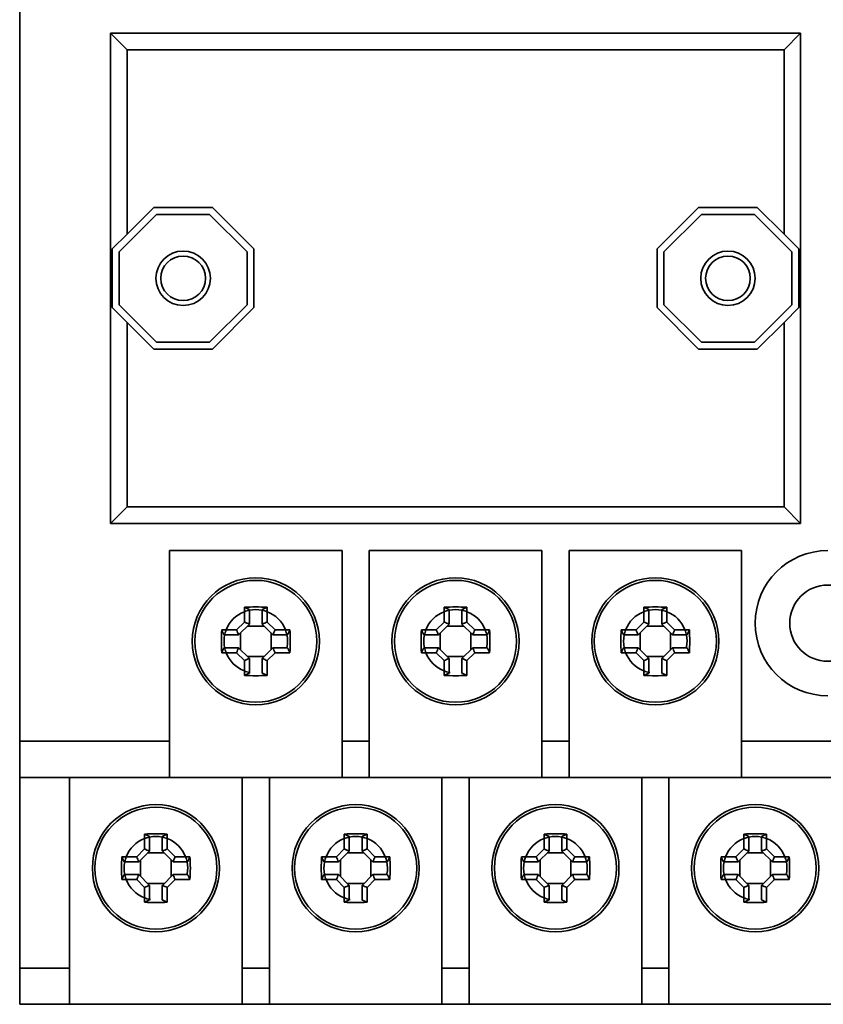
# Model space of a CAD drawing. Header units: millimetres. Extents: x 279 to 469, y 92 to 250.
# Tile 2 of 6: x 279 to 323, y 158 to 212. Entities that reach past the tile are written whole.
import ezdxf

# ---------------------------------------------------------------- set-up
doc = ezdxf.new("R2010")
doc.units = ezdxf.units.MM
doc.layers.add('Visible (ISO)', color=7, linetype='Continuous', lineweight=35)
doc.layers.add('Visible Narrow (ISO)', color=7, linetype='Continuous', lineweight=35)

msp = doc.modelspace()

# ---------------------------------------------------------------- linework, layer by layer
at = {"layer": 'Visible (ISO)'}
for p, q in [((278.835, 172.362), (278.835, 212.862)), ((283.835, 211.362), (321.835, 211.362)), ((283.835, 184.362), (283.835, 211.362)), ((283.835, 211.362), (284.745, 210.452)), ((321.835, 211.362), (320.925, 210.452)), ((321.835, 211.362), (321.835, 184.362)), ((284.745, 210.452), (284.745, 200.288)), ((320.925, 210.452), (284.745, 210.452)), ((320.925, 200.288), (320.925, 210.452)), ((284.31, 199.322), (286.375, 201.387)), ((284.745, 200.288), (286.219, 201.762)), ((286.219, 201.762), (289.45, 201.762)), ((286.375, 201.387), (289.295, 201.387)), ((289.295, 201.387), (291.36, 199.322)), ((289.45, 201.762), (291.735, 199.478)), ((313.935, 199.478), (316.219, 201.762)), ((314.31, 199.322), (316.375, 201.387)), ((316.219, 201.762), (319.45, 201.762)), ((316.375, 201.387), (319.295, 201.387)), ((319.295, 201.387), (321.36, 199.322)), ((319.45, 201.762), (320.925, 200.288)), ((283.935, 199.478), (284.745, 200.288)), ((320.925, 200.288), (321.735, 199.478)), ((283.935, 196.247), (283.935, 199.478)), ((284.31, 196.402), (284.31, 199.322)), ((291.36, 199.322), (291.36, 196.402)), ((291.735, 199.478), (291.735, 196.247)), ((313.935, 196.247), (313.935, 199.478)), ((314.31, 196.402), (314.31, 199.322)), ((321.36, 199.322), (321.36, 196.402)), ((321.735, 199.478), (321.735, 196.247)), ((286.375, 194.337), (284.31, 196.402)), ((291.36, 196.402), (289.295, 194.337)), ((316.375, 194.337), (314.31, 196.402)), ((321.36, 196.402), (319.295, 194.337)), ((284.745, 195.437), (283.935, 196.247)), ((291.735, 196.247), (289.45, 193.962)), ((316.219, 193.962), (313.935, 196.247)), ((321.735, 196.247), (320.925, 195.437)), ((284.745, 195.437), (284.745, 185.272)), ((286.219, 193.962), (284.745, 195.437)), ((320.925, 195.437), (319.45, 193.962)), ((320.925, 185.272), (320.925, 195.437)), ((289.295, 194.337), (286.375, 194.337)), ((319.295, 194.337), (316.375, 194.337)), ((289.45, 193.962), (286.219, 193.962)), ((319.45, 193.962), (316.219, 193.962)), ((283.835, 184.362), (284.745, 185.272)), ((284.745, 185.272), (320.925, 185.272)), ((321.835, 184.362), (320.925, 185.272)), ((321.835, 184.362), (283.835, 184.362)), ((287.085, 172.362), (287.085, 182.862)), ((287.085, 182.862), (296.585, 182.862)), ((296.585, 182.862), (296.585, 172.362)), ((298.085, 172.362), (298.085, 182.862)), ((298.085, 182.862), (307.585, 182.862)), ((307.585, 182.862), (307.585, 172.362)), ((309.085, 172.362), (309.085, 182.862)), ((309.085, 182.862), (318.585, 182.862)), ((318.585, 182.862), (318.585, 172.362)), ((291.206, 178.921), (291.206, 179.738)), ((291.485, 179.61), (291.485, 178.812)), ((292.185, 178.812), (292.185, 179.61)), ((292.463, 179.738), (292.463, 178.921)), ((302.206, 178.921), (302.206, 179.738)), ((302.485, 179.61), (302.485, 178.812)), ((303.185, 178.812), (303.185, 179.61)), ((303.463, 179.738), (303.463, 178.921)), ((313.206, 178.921), (313.206, 179.738)), ((313.485, 179.61), (313.485, 178.812)), ((314.185, 178.812), (314.185, 179.61)), ((314.463, 179.738), (314.463, 178.921)), ((289.959, 178.491), (290.776, 178.491)), ((290.776, 178.491), (291.206, 178.921)), ((291.481, 178.808), (290.889, 178.216)), ((292.295, 178.702), (291.375, 178.702)), ((292.189, 178.808), (292.185, 178.812)), ((292.781, 178.216), (292.189, 178.808)), ((292.463, 178.921), (292.894, 178.491)), ((292.894, 178.491), (293.711, 178.491)), ((300.959, 178.491), (301.776, 178.491)), ((301.776, 178.491), (302.206, 178.921)), ((302.481, 178.808), (301.889, 178.216)), ((303.295, 178.702), (302.375, 178.702)), ((303.189, 178.808), (303.185, 178.812)), ((303.781, 178.216), (303.189, 178.808)), ((303.463, 178.921), (303.894, 178.491)), ((303.894, 178.491), (304.711, 178.491)), ((311.959, 178.491), (312.776, 178.491)), ((312.776, 178.491), (313.206, 178.921)), ((313.481, 178.808), (312.889, 178.216)), ((314.295, 178.702), (313.375, 178.702)), ((314.189, 178.808), (314.185, 178.812)), ((314.781, 178.216), (314.189, 178.808)), ((314.463, 178.921), (314.894, 178.491)), ((314.894, 178.491), (315.711, 178.491)), ((290.885, 178.212), (290.087, 178.212)), ((290.889, 178.216), (290.885, 178.212)), ((290.995, 178.322), (290.995, 177.402)), ((292.675, 177.402), (292.675, 178.322)), ((293.582, 178.212), (292.785, 178.212)), ((301.885, 178.212), (301.087, 178.212)), ((301.889, 178.216), (301.885, 178.212)), ((301.995, 178.322), (301.995, 177.402)), ((303.675, 177.402), (303.675, 178.322)), ((304.582, 178.212), (303.785, 178.212)), ((312.885, 178.212), (312.087, 178.212)), ((312.889, 178.216), (312.885, 178.212)), ((312.995, 178.322), (312.995, 177.402)), ((314.675, 177.402), (314.675, 178.322)), ((315.582, 178.212), (314.785, 178.212)), ((290.087, 177.512), (290.885, 177.512)), ((290.889, 177.508), (291.481, 176.916)), ((292.189, 176.916), (292.781, 177.508)), ((292.781, 177.508), (292.785, 177.512)), ((292.785, 177.512), (293.582, 177.512)), ((301.087, 177.512), (301.885, 177.512)), ((301.889, 177.508), (302.481, 176.916)), ((303.189, 176.916), (303.781, 177.508)), ((303.781, 177.508), (303.785, 177.512)), ((303.785, 177.512), (304.582, 177.512)), ((312.087, 177.512), (312.885, 177.512)), ((312.889, 177.508), (313.481, 176.916)), ((314.189, 176.916), (314.781, 177.508)), ((314.781, 177.508), (314.785, 177.512)), ((314.785, 177.512), (315.582, 177.512)), ((290.776, 177.234), (289.959, 177.234)), ((291.206, 176.803), (290.776, 177.234)), ((291.375, 177.022), (292.295, 177.022)), ((291.481, 176.916), (291.485, 176.912)), ((291.485, 176.912), (291.485, 176.115)), ((292.185, 176.115), (292.185, 176.912)), ((292.894, 177.234), (292.463, 176.803)), ((293.711, 177.234), (292.894, 177.234)), ((301.776, 177.234), (300.959, 177.234)), ((302.206, 176.803), (301.776, 177.234)), ((302.375, 177.022), (303.295, 177.022)), ((302.481, 176.916), (302.485, 176.912)), ((302.485, 176.912), (302.485, 176.115)), ((303.185, 176.115), (303.185, 176.912)), ((303.894, 177.234), (303.463, 176.803)), ((304.711, 177.234), (303.894, 177.234)), ((312.776, 177.234), (311.959, 177.234)), ((313.206, 176.803), (312.776, 177.234)), ((313.375, 177.022), (314.295, 177.022)), ((313.481, 176.916), (313.485, 176.912)), ((313.485, 176.912), (313.485, 176.115)), ((314.185, 176.115), (314.185, 176.912)), ((314.894, 177.234), (314.463, 176.803)), ((315.711, 177.234), (314.894, 177.234)), ((291.206, 175.986), (291.206, 176.803)), ((292.463, 176.803), (292.463, 175.986)), ((302.206, 175.986), (302.206, 176.803)), ((303.463, 176.803), (303.463, 175.986)), ((313.206, 175.986), (313.206, 176.803)), ((314.463, 176.803), (314.463, 175.986)), ((278.835, 170.362), (287.085, 170.362)), ((278.835, 159.862), (278.835, 170.362)), ((281.585, 159.862), (281.585, 170.362)), ((296.585, 170.362), (287.085, 170.362)), ((291.085, 170.362), (291.085, 159.862)), ((292.585, 159.862), (292.585, 170.362)), ((296.585, 170.362), (298.085, 170.362)), ((307.585, 170.362), (298.085, 170.362)), ((302.085, 170.362), (302.085, 159.862)), ((303.585, 159.862), (303.585, 170.362)), ((307.585, 170.362), (309.085, 170.362)), ((318.585, 170.362), (309.085, 170.362)), ((313.085, 170.362), (313.085, 159.862)), ((314.585, 159.862), (314.585, 170.362)), ((318.585, 170.362), (326.835, 170.362)), ((285.706, 166.421), (285.706, 167.238)), ((285.985, 167.11), (285.985, 166.312)), ((286.685, 166.312), (286.685, 167.11)), ((286.963, 167.238), (286.963, 166.421)), ((296.706, 166.421), (296.706, 167.238)), ((296.985, 167.11), (296.985, 166.312)), ((297.685, 166.312), (297.685, 167.11)), ((297.963, 167.238), (297.963, 166.421)), ((307.706, 166.421), (307.706, 167.238)), ((307.985, 167.11), (307.985, 166.312)), ((308.685, 166.312), (308.685, 167.11)), ((308.963, 167.238), (308.963, 166.421)), ((318.706, 166.421), (318.706, 167.238)), ((318.985, 167.11), (318.985, 166.312)), ((319.685, 166.312), (319.685, 167.11)), ((319.963, 167.238), (319.963, 166.421)), ((285.276, 165.991), (285.706, 166.421)), ((285.981, 166.308), (285.389, 165.716)), ((286.795, 166.202), (285.875, 166.202)), ((286.689, 166.308), (286.685, 166.312)), ((287.281, 165.716), (286.689, 166.308)), ((286.963, 166.421), (287.394, 165.991)), ((296.276, 165.991), (296.706, 166.421)), ((296.981, 166.308), (296.389, 165.716)), ((297.795, 166.202), (296.875, 166.202)), ((297.689, 166.308), (297.685, 166.312)), ((298.281, 165.716), (297.689, 166.308)), ((297.963, 166.421), (298.394, 165.991)), ((307.276, 165.991), (307.706, 166.421)), ((307.981, 166.308), (307.389, 165.716)), ((308.795, 166.202), (307.875, 166.202)), ((308.689, 166.308), (308.685, 166.312)), ((309.281, 165.716), (308.689, 166.308)), ((308.963, 166.421), (309.394, 165.991)), ((318.276, 165.991), (318.706, 166.421)), ((318.981, 166.308), (318.389, 165.716)), ((319.795, 166.202), (318.875, 166.202)), ((319.689, 166.308), (319.685, 166.312)), ((320.281, 165.716), (319.689, 166.308)), ((319.963, 166.421), (320.394, 165.991)), ((284.459, 165.991), (285.276, 165.991)), ((285.385, 165.712), (284.587, 165.712)), ((285.389, 165.716), (285.385, 165.712)), ((285.495, 165.822), (285.495, 164.902)), ((287.175, 164.902), (287.175, 165.822)), ((288.082, 165.712), (287.285, 165.712)), ((287.394, 165.991), (288.211, 165.991)), ((295.459, 165.991), (296.276, 165.991)), ((296.385, 165.712), (295.587, 165.712)), ((296.389, 165.716), (296.385, 165.712)), ((296.495, 165.822), (296.495, 164.902)), ((298.175, 164.902), (298.175, 165.822)), ((299.082, 165.712), (298.285, 165.712)), ((298.394, 165.991), (299.211, 165.991)), ((306.459, 165.991), (307.276, 165.991)), ((307.385, 165.712), (306.587, 165.712)), ((307.389, 165.716), (307.385, 165.712)), ((307.495, 165.822), (307.495, 164.902)), ((309.175, 164.902), (309.175, 165.822)), ((310.082, 165.712), (309.285, 165.712)), ((309.394, 165.991), (310.211, 165.991)), ((317.459, 165.991), (318.276, 165.991)), ((318.385, 165.712), (317.587, 165.712)), ((318.389, 165.716), (318.385, 165.712)), ((318.495, 165.822), (318.495, 164.902)), ((320.175, 164.902), (320.175, 165.822)), ((321.082, 165.712), (320.285, 165.712)), ((320.394, 165.991), (321.211, 165.991)), ((284.587, 165.012), (285.385, 165.012)), ((285.389, 165.008), (285.981, 164.416)), ((286.689, 164.416), (287.281, 165.008)), ((287.281, 165.008), (287.285, 165.012)), ((287.285, 165.012), (288.082, 165.012)), ((295.587, 165.012), (296.385, 165.012)), ((296.389, 165.008), (296.981, 164.416)), ((297.689, 164.416), (298.281, 165.008)), ((298.281, 165.008), (298.285, 165.012)), ((298.285, 165.012), (299.082, 165.012)), ((306.587, 165.012), (307.385, 165.012)), ((307.389, 165.008), (307.981, 164.416)), ((308.689, 164.416), (309.281, 165.008)), ((309.281, 165.008), (309.285, 165.012)), ((309.285, 165.012), (310.082, 165.012)), ((317.587, 165.012), (318.385, 165.012)), ((318.389, 165.008), (318.981, 164.416)), ((319.689, 164.416), (320.281, 165.008)), ((320.281, 165.008), (320.285, 165.012)), ((320.285, 165.012), (321.082, 165.012)), ((285.276, 164.734), (284.459, 164.734)), ((285.706, 164.303), (285.276, 164.734)), ((285.875, 164.522), (286.795, 164.522)), ((285.981, 164.416), (285.985, 164.412)), ((285.985, 164.412), (285.985, 163.615)), ((286.685, 163.615), (286.685, 164.412)), ((287.394, 164.734), (286.963, 164.303)), ((288.211, 164.734), (287.394, 164.734)), ((296.276, 164.734), (295.459, 164.734)), ((296.706, 164.303), (296.276, 164.734)), ((296.875, 164.522), (297.795, 164.522)), ((296.981, 164.416), (296.985, 164.412)), ((296.985, 164.412), (296.985, 163.615)), ((297.685, 163.615), (297.685, 164.412)), ((298.394, 164.734), (297.963, 164.303)), ((299.211, 164.734), (298.394, 164.734)), ((307.276, 164.734), (306.459, 164.734)), ((307.706, 164.303), (307.276, 164.734)), ((307.875, 164.522), (308.795, 164.522)), ((307.981, 164.416), (307.985, 164.412)), ((307.985, 164.412), (307.985, 163.615)), ((308.685, 163.615), (308.685, 164.412)), ((309.394, 164.734), (308.963, 164.303)), ((310.211, 164.734), (309.394, 164.734)), ((318.276, 164.734), (317.459, 164.734)), ((318.706, 164.303), (318.276, 164.734)), ((318.875, 164.522), (319.795, 164.522)), ((318.981, 164.416), (318.985, 164.412)), ((318.985, 164.412), (318.985, 163.615)), ((319.685, 163.615), (319.685, 164.412)), ((320.394, 164.734), (319.963, 164.303)), ((321.211, 164.734), (320.394, 164.734)), ((285.706, 163.486), (285.706, 164.303)), ((286.963, 164.303), (286.963, 163.486)), ((296.706, 163.486), (296.706, 164.303)), ((297.963, 164.303), (297.963, 163.486)), ((307.706, 163.486), (307.706, 164.303)), ((308.963, 164.303), (308.963, 163.486)), ((318.706, 163.486), (318.706, 164.303)), ((319.963, 164.303), (319.963, 163.486)), ((278.835, 157.862), (281.585, 157.862)), ((291.085, 157.862), (281.585, 157.862)), ((291.085, 157.862), (292.585, 157.862)), ((302.085, 157.862), (292.585, 157.862)), ((302.085, 157.862), (303.585, 157.862)), ((313.085, 157.862), (303.585, 157.862)), ((313.085, 157.862), (314.585, 157.862)), ((324.085, 157.862), (314.585, 157.862))]:
    msp.add_line(p, q, dxfattribs=at)
for centre, radius in [((287.835, 197.862), 1.5), ((317.835, 197.862), 1.5), ((287.835, 197.862), 1.23), ((317.835, 197.862), 1.23), ((291.835, 177.862), 3.5), ((291.835, 177.862), 3.36), ((302.835, 177.862), 3.5), ((302.835, 177.862), 3.36), ((313.835, 177.862), 3.5), ((313.835, 177.862), 3.36), ((323.335, 178.862), 2.1), ((286.335, 165.362), 3.5), ((286.335, 165.362), 3.36), ((297.335, 165.362), 3.5), ((297.335, 165.362), 3.36), ((308.335, 165.362), 3.5), ((308.335, 165.362), 3.36), ((319.335, 165.362), 3.5), ((319.335, 165.362), 3.36)]:
    msp.add_circle(centre, radius, dxfattribs=at)
msp.add_arc((323.335, 178.862), 4, 90, 270, dxfattribs=at)
for centre, major_axis in [((291.835, 177.171), (-5.176, 0)), ((302.835, 177.171), (-5.176, 0)), ((313.835, 177.171), (-5.176, 0)), ((292.526, 177.862), (0, -5.176)), ((291.144, 177.862), (0, 5.176)), ((303.526, 177.862), (0, -5.176)), ((302.144, 177.862), (0, 5.176)), ((314.526, 177.862), (0, -5.176)), ((313.144, 177.862), (0, 5.176)), ((291.835, 178.553), (5.176, 0)), ((302.835, 178.553), (5.176, 0)), ((313.835, 178.553), (5.176, 0)), ((286.335, 164.671), (-5.176, 0)), ((297.335, 164.671), (-5.176, 0)), ((308.335, 164.671), (-5.176, 0)), ((319.335, 164.671), (-5.176, 0)), ((287.026, 165.362), (0, -5.176)), ((285.644, 165.362), (0, 5.176)), ((298.026, 165.362), (0, -5.176)), ((296.644, 165.362), (0, 5.176)), ((309.026, 165.362), (0, -5.176)), ((307.644, 165.362), (0, 5.176)), ((320.026, 165.362), (0, -5.176)), ((318.644, 165.362), (0, 5.176)), ((286.335, 166.053), (5.176, 0)), ((297.335, 166.053), (5.176, 0)), ((308.335, 166.053), (5.176, 0)), ((319.335, 166.053), (5.176, 0))]:
    msp.add_ellipse(centre, major_axis=major_axis, ratio=0.499722, start_param=4.590662, end_param=4.834116, dxfattribs=at)
for points, weights in [([(291.206, 179.738), (291.349, 179.672), (291.485, 179.61)], [1, 1.00032123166, 1]), ([(292.185, 179.61), (292.32, 179.672), (292.463, 179.738)], [1, 1.0003212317, 1]), ([(302.206, 179.738), (302.349, 179.672), (302.485, 179.61)], [1, 1.00032123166, 1]), ([(303.185, 179.61), (303.32, 179.672), (303.463, 179.738)], [1, 1.0003212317, 1]), ([(313.206, 179.738), (313.349, 179.672), (313.485, 179.61)], [1, 1.00032123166, 1]), ([(314.185, 179.61), (314.32, 179.672), (314.463, 179.738)], [1, 1.0003212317, 1]), ([(290.087, 178.212), (290.025, 178.348), (289.959, 178.491)], [1, 1.00032123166, 1]), ([(291.481, 178.808), (291.483, 178.81), (291.485, 178.812)], [0.952826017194, 0.952797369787, 0.952768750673]), ([(293.711, 178.491), (293.645, 178.348), (293.582, 178.212)], [1, 1.00032123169, 1]), ([(301.087, 178.212), (301.025, 178.348), (300.959, 178.491)], [1, 1.00032123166, 1]), ([(302.481, 178.808), (302.483, 178.81), (302.485, 178.812)], [0.952826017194, 0.952797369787, 0.952768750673]), ([(304.711, 178.491), (304.645, 178.348), (304.582, 178.212)], [1, 1.00032123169, 1]), ([(312.087, 178.212), (312.025, 178.348), (311.959, 178.491)], [1, 1.00032123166, 1]), ([(313.481, 178.808), (313.483, 178.81), (313.485, 178.812)], [0.952826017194, 0.952797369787, 0.952768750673]), ([(315.711, 178.491), (315.645, 178.348), (315.582, 178.212)], [1, 1.00032123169, 1]), ([(292.781, 178.216), (292.783, 178.214), (292.785, 178.212)], [0.952826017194, 0.952797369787, 0.952768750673]), ([(303.781, 178.216), (303.783, 178.214), (303.785, 178.212)], [0.952826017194, 0.952797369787, 0.952768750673]), ([(314.781, 178.216), (314.783, 178.214), (314.785, 178.212)], [0.952826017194, 0.952797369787, 0.952768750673]), ([(289.959, 177.234), (290.025, 177.377), (290.087, 177.512)], [1, 1.00032123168, 1]), ([(290.889, 177.508), (290.887, 177.51), (290.885, 177.512)], [0.952826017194, 0.952797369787, 0.952768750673]), ([(293.582, 177.512), (293.645, 177.377), (293.711, 177.234)], [1, 1.00032123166, 1]), ([(300.959, 177.234), (301.025, 177.377), (301.087, 177.512)], [1, 1.00032123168, 1]), ([(301.889, 177.508), (301.887, 177.51), (301.885, 177.512)], [0.952826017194, 0.952797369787, 0.952768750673]), ([(304.582, 177.512), (304.645, 177.377), (304.711, 177.234)], [1, 1.00032123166, 1]), ([(311.959, 177.234), (312.025, 177.377), (312.087, 177.512)], [1, 1.00032123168, 1]), ([(312.889, 177.508), (312.887, 177.51), (312.885, 177.512)], [0.952826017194, 0.952797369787, 0.952768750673]), ([(315.582, 177.512), (315.645, 177.377), (315.711, 177.234)], [1, 1.00032123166, 1]), ([(292.189, 176.916), (292.187, 176.914), (292.185, 176.912)], [0.952826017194, 0.952797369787, 0.952768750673]), ([(303.189, 176.916), (303.187, 176.914), (303.185, 176.912)], [0.952826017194, 0.952797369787, 0.952768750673]), ([(314.189, 176.916), (314.187, 176.914), (314.185, 176.912)], [0.952826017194, 0.952797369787, 0.952768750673]), ([(291.485, 176.115), (291.349, 176.052), (291.206, 175.986)], [1, 1.00032123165, 1]), ([(292.463, 175.986), (292.32, 176.052), (292.185, 176.115)], [1, 1.00032123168, 1]), ([(302.485, 176.115), (302.349, 176.052), (302.206, 175.986)], [1, 1.00032123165, 1]), ([(303.463, 175.986), (303.32, 176.052), (303.185, 176.115)], [1, 1.00032123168, 1]), ([(313.485, 176.115), (313.349, 176.052), (313.206, 175.986)], [1, 1.00032123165, 1]), ([(314.463, 175.986), (314.32, 176.052), (314.185, 176.115)], [1, 1.00032123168, 1]), ([(285.706, 167.238), (285.849, 167.172), (285.985, 167.11)], [1, 1.00032123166, 1]), ([(286.685, 167.11), (286.82, 167.172), (286.963, 167.238)], [1, 1.0003212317, 1]), ([(296.706, 167.238), (296.849, 167.172), (296.985, 167.11)], [1, 1.00032123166, 1]), ([(297.685, 167.11), (297.82, 167.172), (297.963, 167.238)], [1, 1.0003212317, 1]), ([(307.706, 167.238), (307.849, 167.172), (307.985, 167.11)], [1, 1.00032123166, 1]), ([(308.685, 167.11), (308.82, 167.172), (308.963, 167.238)], [1, 1.0003212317, 1]), ([(318.706, 167.238), (318.849, 167.172), (318.985, 167.11)], [1, 1.00032123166, 1]), ([(319.685, 167.11), (319.82, 167.172), (319.963, 167.238)], [1, 1.0003212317, 1]), ([(285.981, 166.308), (285.983, 166.31), (285.985, 166.312)], [0.952826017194, 0.952797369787, 0.952768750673]), ([(296.981, 166.308), (296.983, 166.31), (296.985, 166.312)], [0.952826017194, 0.952797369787, 0.952768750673]), ([(307.981, 166.308), (307.983, 166.31), (307.985, 166.312)], [0.952826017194, 0.952797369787, 0.952768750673]), ([(318.981, 166.308), (318.983, 166.31), (318.985, 166.312)], [0.952826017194, 0.952797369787, 0.952768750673]), ([(284.587, 165.712), (284.525, 165.848), (284.459, 165.991)], [1, 1.00032123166, 1]), ([(287.281, 165.716), (287.283, 165.714), (287.285, 165.712)], [0.952826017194, 0.952797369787, 0.952768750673]), ([(288.211, 165.991), (288.145, 165.848), (288.082, 165.712)], [1, 1.00032123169, 1]), ([(295.587, 165.712), (295.525, 165.848), (295.459, 165.991)], [1, 1.00032123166, 1]), ([(298.281, 165.716), (298.283, 165.714), (298.285, 165.712)], [0.952826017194, 0.952797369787, 0.952768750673]), ([(299.211, 165.991), (299.145, 165.848), (299.082, 165.712)], [1, 1.00032123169, 1]), ([(306.587, 165.712), (306.525, 165.848), (306.459, 165.991)], [1, 1.00032123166, 1]), ([(309.281, 165.716), (309.283, 165.714), (309.285, 165.712)], [0.952826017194, 0.952797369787, 0.952768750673]), ([(310.211, 165.991), (310.145, 165.848), (310.082, 165.712)], [1, 1.00032123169, 1]), ([(317.587, 165.712), (317.525, 165.848), (317.459, 165.991)], [1, 1.00032123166, 1]), ([(320.281, 165.716), (320.283, 165.714), (320.285, 165.712)], [0.952826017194, 0.952797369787, 0.952768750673]), ([(321.211, 165.991), (321.145, 165.848), (321.082, 165.712)], [1, 1.00032123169, 1]), ([(284.459, 164.734), (284.525, 164.877), (284.587, 165.012)], [1, 1.00032123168, 1]), ([(285.389, 165.008), (285.387, 165.01), (285.385, 165.012)], [0.952826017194, 0.952797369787, 0.952768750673]), ([(288.082, 165.012), (288.145, 164.877), (288.211, 164.734)], [1, 1.00032123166, 1]), ([(295.459, 164.734), (295.525, 164.877), (295.587, 165.012)], [1, 1.00032123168, 1]), ([(296.389, 165.008), (296.387, 165.01), (296.385, 165.012)], [0.952826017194, 0.952797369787, 0.952768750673]), ([(299.082, 165.012), (299.145, 164.877), (299.211, 164.734)], [1, 1.00032123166, 1]), ([(306.459, 164.734), (306.525, 164.877), (306.587, 165.012)], [1, 1.00032123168, 1]), ([(307.389, 165.008), (307.387, 165.01), (307.385, 165.012)], [0.952826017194, 0.952797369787, 0.952768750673]), ([(310.082, 165.012), (310.145, 164.877), (310.211, 164.734)], [1, 1.00032123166, 1]), ([(317.459, 164.734), (317.525, 164.877), (317.587, 165.012)], [1, 1.00032123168, 1]), ([(318.389, 165.008), (318.387, 165.01), (318.385, 165.012)], [0.952826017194, 0.952797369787, 0.952768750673]), ([(321.082, 165.012), (321.145, 164.877), (321.211, 164.734)], [1, 1.00032123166, 1]), ([(286.689, 164.416), (286.687, 164.414), (286.685, 164.412)], [0.952826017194, 0.952797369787, 0.952768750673]), ([(297.689, 164.416), (297.687, 164.414), (297.685, 164.412)], [0.952826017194, 0.952797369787, 0.952768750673]), ([(308.689, 164.416), (308.687, 164.414), (308.685, 164.412)], [0.952826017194, 0.952797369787, 0.952768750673]), ([(319.689, 164.416), (319.687, 164.414), (319.685, 164.412)], [0.952826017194, 0.952797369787, 0.952768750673]), ([(285.985, 163.615), (285.849, 163.552), (285.706, 163.486)], [1, 1.00032123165, 1]), ([(286.963, 163.486), (286.82, 163.552), (286.685, 163.615)], [1, 1.00032123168, 1]), ([(296.985, 163.615), (296.849, 163.552), (296.706, 163.486)], [1, 1.00032123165, 1]), ([(297.963, 163.486), (297.82, 163.552), (297.685, 163.615)], [1, 1.00032123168, 1]), ([(307.985, 163.615), (307.849, 163.552), (307.706, 163.486)], [1, 1.00032123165, 1]), ([(308.963, 163.486), (308.82, 163.552), (308.685, 163.615)], [1, 1.00032123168, 1]), ([(318.985, 163.615), (318.849, 163.552), (318.706, 163.486)], [1, 1.00032123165, 1]), ([(319.963, 163.486), (319.82, 163.552), (319.685, 163.615)], [1, 1.00032123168, 1])]:
    msp.add_rational_spline(points, weights, degree=2, dxfattribs=at)
for points in [[(290.776, 178.491), (290.814, 178.399), (290.852, 178.308), (290.889, 178.216)], [(291.206, 178.921), (291.298, 178.883), (291.389, 178.845), (291.481, 178.808)], [(292.463, 178.921), (292.372, 178.883), (292.28, 178.845), (292.189, 178.808)], [(292.894, 178.491), (292.856, 178.399), (292.818, 178.308), (292.781, 178.216)], [(301.776, 178.491), (301.814, 178.399), (301.852, 178.308), (301.889, 178.216)], [(302.206, 178.921), (302.298, 178.883), (302.389, 178.845), (302.481, 178.808)], [(303.463, 178.921), (303.372, 178.883), (303.28, 178.845), (303.189, 178.808)], [(303.894, 178.491), (303.856, 178.399), (303.818, 178.308), (303.781, 178.216)], [(312.776, 178.491), (312.814, 178.399), (312.852, 178.308), (312.889, 178.216)], [(313.206, 178.921), (313.298, 178.883), (313.389, 178.845), (313.481, 178.808)], [(314.463, 178.921), (314.372, 178.883), (314.28, 178.845), (314.189, 178.808)], [(314.894, 178.491), (314.856, 178.399), (314.818, 178.308), (314.781, 178.216)], [(290.776, 177.234), (290.814, 177.325), (290.852, 177.417), (290.889, 177.508)], [(292.894, 177.234), (292.856, 177.325), (292.818, 177.417), (292.781, 177.508)], [(301.776, 177.234), (301.814, 177.325), (301.852, 177.417), (301.889, 177.508)], [(303.894, 177.234), (303.856, 177.325), (303.818, 177.417), (303.781, 177.508)], [(312.776, 177.234), (312.814, 177.325), (312.852, 177.417), (312.889, 177.508)], [(314.894, 177.234), (314.856, 177.325), (314.818, 177.417), (314.781, 177.508)], [(291.206, 176.803), (291.298, 176.841), (291.389, 176.879), (291.481, 176.916)], [(292.463, 176.803), (292.372, 176.841), (292.28, 176.879), (292.189, 176.916)], [(302.206, 176.803), (302.298, 176.841), (302.389, 176.879), (302.481, 176.916)], [(303.463, 176.803), (303.372, 176.841), (303.28, 176.879), (303.189, 176.916)], [(313.206, 176.803), (313.298, 176.841), (313.389, 176.879), (313.481, 176.916)], [(314.463, 176.803), (314.372, 176.841), (314.28, 176.879), (314.189, 176.916)], [(285.706, 166.421), (285.798, 166.383), (285.889, 166.345), (285.981, 166.308)], [(286.963, 166.421), (286.872, 166.383), (286.78, 166.345), (286.689, 166.308)], [(296.706, 166.421), (296.798, 166.383), (296.889, 166.345), (296.981, 166.308)], [(297.963, 166.421), (297.872, 166.383), (297.78, 166.345), (297.689, 166.308)], [(307.706, 166.421), (307.798, 166.383), (307.889, 166.345), (307.981, 166.308)], [(308.963, 166.421), (308.872, 166.383), (308.78, 166.345), (308.689, 166.308)], [(318.706, 166.421), (318.798, 166.383), (318.889, 166.345), (318.981, 166.308)], [(319.963, 166.421), (319.872, 166.383), (319.78, 166.345), (319.689, 166.308)], [(285.276, 165.991), (285.314, 165.899), (285.352, 165.808), (285.389, 165.716)], [(287.394, 165.991), (287.356, 165.899), (287.318, 165.808), (287.281, 165.716)], [(296.276, 165.991), (296.314, 165.899), (296.352, 165.808), (296.389, 165.716)], [(298.394, 165.991), (298.356, 165.899), (298.318, 165.808), (298.281, 165.716)], [(307.276, 165.991), (307.314, 165.899), (307.352, 165.808), (307.389, 165.716)], [(309.394, 165.991), (309.356, 165.899), (309.318, 165.808), (309.281, 165.716)], [(318.276, 165.991), (318.314, 165.899), (318.352, 165.808), (318.389, 165.716)], [(320.394, 165.991), (320.356, 165.899), (320.318, 165.808), (320.281, 165.716)], [(285.276, 164.734), (285.314, 164.825), (285.352, 164.917), (285.389, 165.008)], [(287.394, 164.734), (287.356, 164.825), (287.318, 164.917), (287.281, 165.008)], [(296.276, 164.734), (296.314, 164.825), (296.352, 164.917), (296.389, 165.008)], [(298.394, 164.734), (298.356, 164.825), (298.318, 164.917), (298.281, 165.008)], [(307.276, 164.734), (307.314, 164.825), (307.352, 164.917), (307.389, 165.008)], [(309.394, 164.734), (309.356, 164.825), (309.318, 164.917), (309.281, 165.008)], [(318.276, 164.734), (318.314, 164.825), (318.352, 164.917), (318.389, 165.008)], [(320.394, 164.734), (320.356, 164.825), (320.318, 164.917), (320.281, 165.008)], [(285.706, 164.303), (285.798, 164.341), (285.889, 164.379), (285.981, 164.416)], [(286.963, 164.303), (286.872, 164.341), (286.78, 164.379), (286.689, 164.416)], [(296.706, 164.303), (296.798, 164.341), (296.889, 164.379), (296.981, 164.416)], [(297.963, 164.303), (297.872, 164.341), (297.78, 164.379), (297.689, 164.416)], [(307.706, 164.303), (307.798, 164.341), (307.889, 164.379), (307.981, 164.416)], [(308.963, 164.303), (308.872, 164.341), (308.78, 164.379), (308.689, 164.416)], [(318.706, 164.303), (318.798, 164.341), (318.889, 164.379), (318.981, 164.416)], [(319.963, 164.303), (319.872, 164.341), (319.78, 164.379), (319.689, 164.416)]]:
    msp.add_open_spline(points, degree=3, dxfattribs=at)
for points, knots in [([(278.835, 172.362), (278.835, 172.111), (278.835, 171.839), (278.835, 171.297), (278.835, 171.117), (278.835, 170.838), (278.835, 170.709), (278.835, 170.493), (278.835, 170.437), (278.835, 170.362), (278.835, 170.362), (278.835, 170.362)], [0, 0, 0, 0, 0.0753259, 0.0753259, 0.1448163, 0.1448163, 0.2317696, 0.2317696, 0.3339496, 0.3339496, 0.4869868, 0.4869868, 0.4869868, 0.4869868]), ([(287.085, 170.362), (287.085, 170.362), (287.085, 170.362), (287.085, 170.543), (287.085, 170.656), (287.085, 170.888), (287.085, 171.039), (287.085, 171.413), (287.085, 171.614), (287.085, 171.983), (287.085, 172.176), (287.085, 172.362)], [0, 0, 0, 0, 0.0834025, 0.0834025, 0.1459704, 0.1459704, 0.2198863, 0.2198863, 0.3072906, 0.3072906, 0.412336, 0.412336, 0.412336, 0.412336]), ([(296.585, 172.362), (296.585, 172.111), (296.585, 171.839), (296.585, 171.297), (296.585, 171.117), (296.585, 170.838), (296.585, 170.709), (296.585, 170.493), (296.585, 170.437), (296.585, 170.362), (296.585, 170.362), (296.585, 170.362)], [0, 0, 0, 0, 0.0753259, 0.0753259, 0.1448163, 0.1448163, 0.2317696, 0.2317696, 0.3339496, 0.3339496, 0.4869868, 0.4869868, 0.4869868, 0.4869868]), ([(298.085, 170.362), (298.085, 170.362), (298.085, 170.362), (298.085, 170.543), (298.085, 170.656), (298.085, 170.888), (298.085, 171.039), (298.085, 171.413), (298.085, 171.614), (298.085, 171.983), (298.085, 172.176), (298.085, 172.362)], [0, 0, 0, 0, 0.0834025, 0.0834025, 0.1459704, 0.1459704, 0.2198863, 0.2198863, 0.3072906, 0.3072906, 0.412336, 0.412336, 0.412336, 0.412336]), ([(307.585, 172.362), (307.585, 172.111), (307.585, 171.839), (307.585, 171.297), (307.585, 171.117), (307.585, 170.838), (307.585, 170.709), (307.585, 170.493), (307.585, 170.437), (307.585, 170.362), (307.585, 170.362), (307.585, 170.362)], [0, 0, 0, 0, 0.0753259, 0.0753259, 0.1448163, 0.1448163, 0.2317696, 0.2317696, 0.3339496, 0.3339496, 0.4869868, 0.4869868, 0.4869868, 0.4869868]), ([(309.085, 170.362), (309.085, 170.362), (309.085, 170.362), (309.085, 170.543), (309.085, 170.656), (309.085, 170.888), (309.085, 171.039), (309.085, 171.413), (309.085, 171.614), (309.085, 171.983), (309.085, 172.176), (309.085, 172.362)], [0, 0, 0, 0, 0.0834025, 0.0834025, 0.1459704, 0.1459704, 0.2198863, 0.2198863, 0.3072906, 0.3072906, 0.412336, 0.412336, 0.412336, 0.412336]), ([(318.585, 172.362), (318.585, 172.111), (318.585, 171.839), (318.585, 171.297), (318.585, 171.117), (318.585, 170.838), (318.585, 170.709), (318.585, 170.493), (318.585, 170.437), (318.585, 170.362), (318.585, 170.362), (318.585, 170.362)], [0, 0, 0, 0, 0.0753259, 0.0753259, 0.1448163, 0.1448163, 0.2317696, 0.2317696, 0.3339496, 0.3339496, 0.4869868, 0.4869868, 0.4869868, 0.4869868]), ([(278.835, 159.862), (278.835, 159.611), (278.835, 159.339), (278.835, 158.797), (278.835, 158.617), (278.835, 158.338), (278.835, 158.209), (278.835, 157.993), (278.835, 157.937), (278.835, 157.862), (278.835, 157.862), (278.835, 157.862)], [0, 0, 0, 0, 0.0753259, 0.0753259, 0.1448163, 0.1448163, 0.2317696, 0.2317696, 0.3339496, 0.3339496, 0.4869868, 0.4869868, 0.4869868, 0.4869868]), ([(281.585, 157.862), (281.585, 157.862), (281.585, 157.862), (281.585, 158.043), (281.585, 158.156), (281.585, 158.388), (281.585, 158.539), (281.585, 158.913), (281.585, 159.114), (281.585, 159.483), (281.585, 159.676), (281.585, 159.862)], [0, 0, 0, 0, 0.0834025, 0.0834025, 0.1459704, 0.1459704, 0.2198863, 0.2198863, 0.3072906, 0.3072906, 0.412336, 0.412336, 0.412336, 0.412336]), ([(291.085, 159.862), (291.085, 159.611), (291.085, 159.339), (291.085, 158.797), (291.085, 158.617), (291.085, 158.338), (291.085, 158.209), (291.085, 157.993), (291.085, 157.937), (291.085, 157.862), (291.085, 157.862), (291.085, 157.862)], [0, 0, 0, 0, 0.0753259, 0.0753259, 0.1448163, 0.1448163, 0.2317696, 0.2317696, 0.3339496, 0.3339496, 0.4869868, 0.4869868, 0.4869868, 0.4869868]), ([(292.585, 157.862), (292.585, 157.862), (292.585, 157.862), (292.585, 158.043), (292.585, 158.156), (292.585, 158.388), (292.585, 158.539), (292.585, 158.913), (292.585, 159.114), (292.585, 159.483), (292.585, 159.676), (292.585, 159.862)], [0, 0, 0, 0, 0.0834025, 0.0834025, 0.1459704, 0.1459704, 0.2198863, 0.2198863, 0.3072906, 0.3072906, 0.412336, 0.412336, 0.412336, 0.412336]), ([(302.085, 159.862), (302.085, 159.611), (302.085, 159.339), (302.085, 158.797), (302.085, 158.617), (302.085, 158.338), (302.085, 158.209), (302.085, 157.993), (302.085, 157.937), (302.085, 157.862), (302.085, 157.862), (302.085, 157.862)], [0, 0, 0, 0, 0.0753259, 0.0753259, 0.1448163, 0.1448163, 0.2317696, 0.2317696, 0.3339496, 0.3339496, 0.4869868, 0.4869868, 0.4869868, 0.4869868]), ([(303.585, 157.862), (303.585, 157.862), (303.585, 157.862), (303.585, 158.043), (303.585, 158.156), (303.585, 158.388), (303.585, 158.539), (303.585, 158.913), (303.585, 159.114), (303.585, 159.483), (303.585, 159.676), (303.585, 159.862)], [0, 0, 0, 0, 0.0834025, 0.0834025, 0.1459704, 0.1459704, 0.2198863, 0.2198863, 0.3072906, 0.3072906, 0.412336, 0.412336, 0.412336, 0.412336]), ([(313.085, 159.862), (313.085, 159.611), (313.085, 159.339), (313.085, 158.797), (313.085, 158.617), (313.085, 158.338), (313.085, 158.209), (313.085, 157.993), (313.085, 157.937), (313.085, 157.862), (313.085, 157.862), (313.085, 157.862)], [0, 0, 0, 0, 0.0753259, 0.0753259, 0.1448163, 0.1448163, 0.2317696, 0.2317696, 0.3339496, 0.3339496, 0.4869868, 0.4869868, 0.4869868, 0.4869868]), ([(314.585, 157.862), (314.585, 157.862), (314.585, 157.862), (314.585, 158.043), (314.585, 158.156), (314.585, 158.388), (314.585, 158.539), (314.585, 158.913), (314.585, 159.114), (314.585, 159.483), (314.585, 159.676), (314.585, 159.862)], [0, 0, 0, 0, 0.0834025, 0.0834025, 0.1459704, 0.1459704, 0.2198863, 0.2198863, 0.3072906, 0.3072906, 0.412336, 0.412336, 0.412336, 0.412336])]:
    msp.add_open_spline(points, degree=3, knots=knots, dxfattribs=at)
at = {"layer": 'Visible Narrow (ISO)'}
for p, q in [((287.085, 172.362), (278.835, 172.362)), ((298.085, 172.362), (296.585, 172.362)), ((309.085, 172.362), (307.585, 172.362)), ((326.835, 172.362), (318.585, 172.362)), ((281.585, 159.862), (278.835, 159.862)), ((292.585, 159.862), (291.085, 159.862)), ((303.585, 159.862), (302.085, 159.862)), ((314.585, 159.862), (313.085, 159.862))]:
    msp.add_line(p, q, dxfattribs=at)
for centre, start, end in [((291.835, 177.862), 78.463, 101.537), ((302.835, 177.862), 78.463, 101.537), ((313.835, 177.862), 78.463, 101.537), ((291.835, 177.862), 111.0467, 158.9533), ((291.835, 177.862), 21.0467, 68.9533), ((302.835, 177.862), 111.0467, 158.9533), ((302.835, 177.862), 21.0467, 68.9533), ((313.835, 177.862), 111.0467, 158.9533), ((313.835, 177.862), 21.0467, 68.9533), ((291.835, 177.862), 168.463, 191.537), ((291.835, 177.862), 350, 11.537), ((302.835, 177.862), 168.463, 191.537), ((302.835, 177.862), 350, 11.537), ((313.835, 177.862), 168.463, 191.537), ((313.835, 177.862), 350, 11.537), ((291.835, 177.862), 201.0467, 248.9533), ((302.835, 177.862), 201.0467, 248.9533), ((313.835, 177.862), 201.0467, 248.9533), ((291.835, 177.862), 258.463, 260), ((302.835, 177.862), 258.463, 260), ((313.835, 177.862), 258.463, 260), ((286.335, 165.362), 78.463, 101.537), ((297.335, 165.362), 78.463, 101.537), ((308.335, 165.362), 78.463, 101.537), ((319.335, 165.362), 78.463, 101.537), ((286.335, 165.362), 111.0467, 158.9533), ((286.335, 165.362), 21.0467, 68.9533), ((297.335, 165.362), 111.0467, 158.9533), ((297.335, 165.362), 21.0467, 68.9533), ((308.335, 165.362), 111.0467, 158.9533), ((308.335, 165.362), 21.0467, 68.9533), ((319.335, 165.362), 111.0467, 158.9533), ((319.335, 165.362), 21.0467, 68.9533), ((286.335, 165.362), 168.463, 191.537), ((286.335, 165.362), 350, 11.537), ((297.335, 165.362), 168.463, 191.537), ((297.335, 165.362), 350, 11.537), ((308.335, 165.362), 168.463, 191.537), ((308.335, 165.362), 350, 11.537), ((319.335, 165.362), 168.463, 191.537), ((319.335, 165.362), 350, 11.537), ((286.335, 165.362), 201.0467, 248.9533), ((297.335, 165.362), 201.0467, 248.9533), ((308.335, 165.362), 201.0467, 248.9533), ((319.335, 165.362), 201.0467, 248.9533), ((286.335, 165.362), 258.463, 260), ((297.335, 165.362), 258.463, 260), ((308.335, 165.362), 258.463, 260), ((319.335, 165.362), 258.463, 260)]:
    msp.add_arc(centre, 1.75, start, end, dxfattribs=at)
for points in [[(291.485, 179.577), (291.39, 179.557), (291.296, 179.53), (291.206, 179.495)], [(292.463, 179.495), (292.373, 179.53), (292.28, 179.557), (292.185, 179.577)], [(302.485, 179.577), (302.39, 179.557), (302.296, 179.53), (302.206, 179.495)], [(303.463, 179.495), (303.373, 179.53), (303.28, 179.557), (303.185, 179.577)], [(313.485, 179.577), (313.39, 179.557), (313.296, 179.53), (313.206, 179.495)], [(314.463, 179.495), (314.373, 179.53), (314.28, 179.557), (314.185, 179.577)], [(290.202, 178.491), (290.167, 178.401), (290.14, 178.307), (290.12, 178.212)], [(293.549, 178.212), (293.53, 178.307), (293.503, 178.401), (293.468, 178.491)], [(301.202, 178.491), (301.167, 178.401), (301.14, 178.307), (301.12, 178.212)], [(304.549, 178.212), (304.53, 178.307), (304.503, 178.401), (304.468, 178.491)], [(312.202, 178.491), (312.167, 178.401), (312.14, 178.307), (312.12, 178.212)], [(315.549, 178.212), (315.53, 178.307), (315.503, 178.401), (315.468, 178.491)], [(290.12, 177.512), (290.14, 177.417), (290.167, 177.324), (290.202, 177.234)], [(301.12, 177.512), (301.14, 177.417), (301.167, 177.324), (301.202, 177.234)], [(312.12, 177.512), (312.14, 177.417), (312.167, 177.324), (312.202, 177.234)], [(291.206, 176.229), (291.296, 176.194), (291.39, 176.167), (291.485, 176.148)], [(302.206, 176.229), (302.296, 176.194), (302.39, 176.167), (302.485, 176.148)], [(313.206, 176.229), (313.296, 176.194), (313.39, 176.167), (313.485, 176.148)], [(285.985, 167.077), (285.89, 167.057), (285.796, 167.03), (285.706, 166.995)], [(286.963, 166.995), (286.873, 167.03), (286.78, 167.057), (286.685, 167.077)], [(296.985, 167.077), (296.89, 167.057), (296.796, 167.03), (296.706, 166.995)], [(297.963, 166.995), (297.873, 167.03), (297.78, 167.057), (297.685, 167.077)], [(307.985, 167.077), (307.89, 167.057), (307.796, 167.03), (307.706, 166.995)], [(308.963, 166.995), (308.873, 167.03), (308.78, 167.057), (308.685, 167.077)], [(318.985, 167.077), (318.89, 167.057), (318.796, 167.03), (318.706, 166.995)], [(319.963, 166.995), (319.873, 167.03), (319.78, 167.057), (319.685, 167.077)], [(284.702, 165.991), (284.667, 165.901), (284.64, 165.807), (284.62, 165.712)], [(288.049, 165.712), (288.03, 165.807), (288.003, 165.901), (287.968, 165.991)], [(295.702, 165.991), (295.667, 165.901), (295.64, 165.807), (295.62, 165.712)], [(299.049, 165.712), (299.03, 165.807), (299.003, 165.901), (298.968, 165.991)], [(306.702, 165.991), (306.667, 165.901), (306.64, 165.807), (306.62, 165.712)], [(310.049, 165.712), (310.03, 165.807), (310.003, 165.901), (309.968, 165.991)], [(317.702, 165.991), (317.667, 165.901), (317.64, 165.807), (317.62, 165.712)], [(321.049, 165.712), (321.03, 165.807), (321.003, 165.901), (320.968, 165.991)], [(284.62, 165.012), (284.64, 164.917), (284.667, 164.824), (284.702, 164.734)], [(295.62, 165.012), (295.64, 164.917), (295.667, 164.824), (295.702, 164.734)], [(306.62, 165.012), (306.64, 164.917), (306.667, 164.824), (306.702, 164.734)], [(317.62, 165.012), (317.64, 164.917), (317.667, 164.824), (317.702, 164.734)], [(285.706, 163.729), (285.796, 163.694), (285.89, 163.667), (285.985, 163.648)], [(296.706, 163.729), (296.796, 163.694), (296.89, 163.667), (296.985, 163.648)], [(307.706, 163.729), (307.796, 163.694), (307.89, 163.667), (307.985, 163.648)], [(318.706, 163.729), (318.796, 163.694), (318.89, 163.667), (318.985, 163.648)]]:
    msp.add_open_spline(points, degree=3, dxfattribs=at)

doc.saveas('drawing.dxf')
